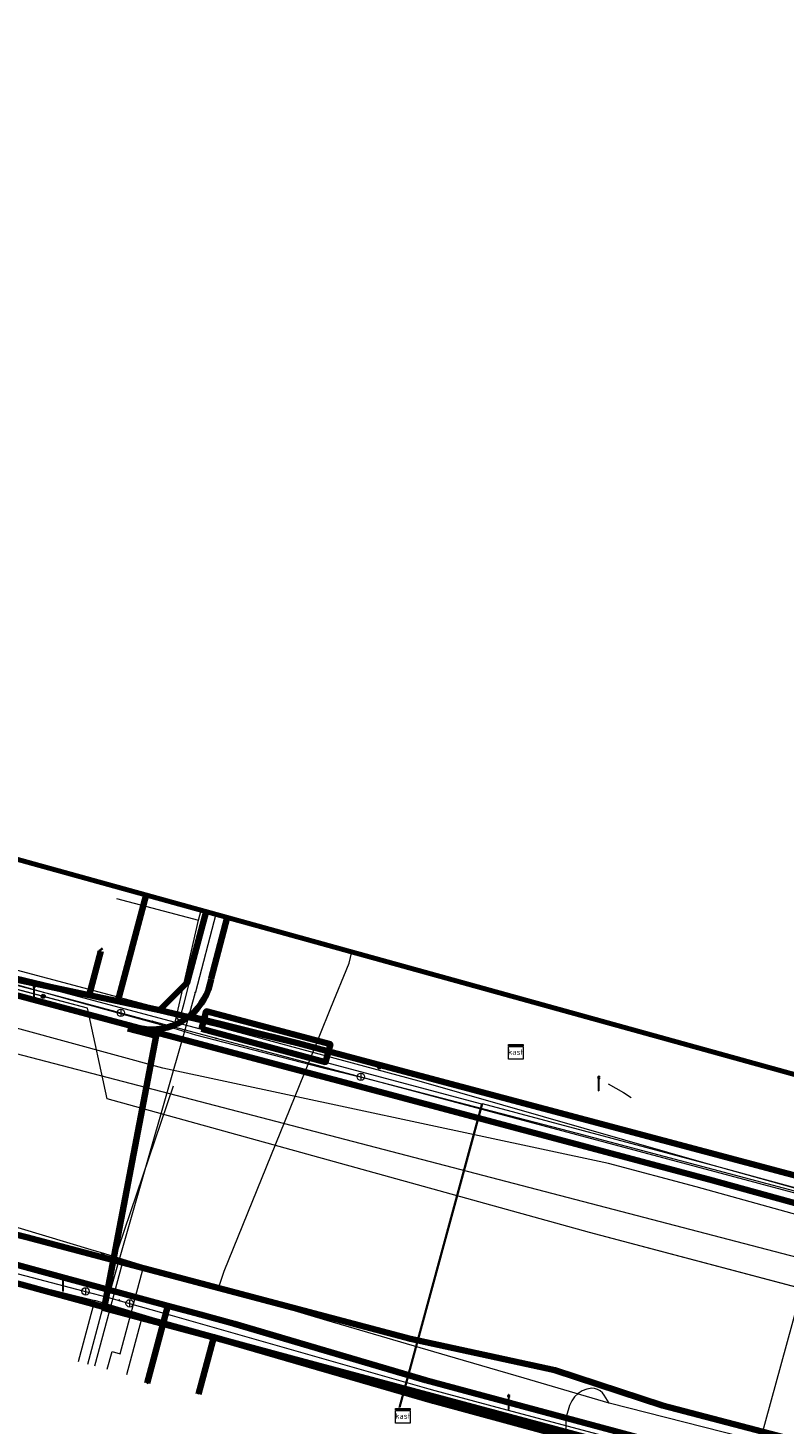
# Model space of a CAD drawing. Extents: x 152558 to 154479, y 462974 to 463683.
# Tile 255 of 256: x 153454 to 153495, y 463531 to 463607. Entities that reach past the tile are written whole.
import ezdxf
from ezdxf.enums import TextEntityAlignment as Align
from ezdxf.lldxf.tags import DXFTag

# ---------------------------------------------------------------- set-up
doc = ezdxf.new("R2010")
doc.units = 0
doc.header["$LTSCALE"] = 0.2
doc.layers.get('0').update_dxf_attribs({"linetype": 'CONTINUOUS'})
for name, color, linetype, lineweight in [('B-RO-KL-DATA_COAXIAAL_17_ZIGGO BV-G', 90, 'KL-DATA-N', 18), ('B-RO-KL-DATA_COAXIAAL_7_ZIGGO BV-G', 90, 'KL-DATA-N', 18), ('B-RO-KL-DATA_DUCT_ZIGGO BV-G', 90, 'CONTINUOUS', 100), ('B-RO-KL-DATA_EUROFIBER NEDERLAND BV-G', 90, 'KL-DATA-N', 18), ('B-RO-KL-DATA_HULPSTUK_KPN BV-S', 90, 'CONTINUOUS', 25), ('B-RO-KL-DATA_HULPSTUK_STEDIN NETBEHEER BV-S', 90, 'CONTINUOUS', 25), ('B-RO-KL-DATA_KABELBED_KPN BV-G', 90, 'CONTINUOUS', 100), ('B-RO-KL-DATA_KABELBED_ZIGGO BV-G', 90, 'CONTINUOUS', 100), ('B-RO-KL-DATA_MANTELBUIS_HDPE_40_GEMEENTE AMERSFOORT-G', 90, 'CONTINUOUS', 100), ('B-RO-KL-DATA_REGGEFIBER OPERATOR BV-G', 90, 'KL-DATA-N', 18), ('B-RO-KL-DATA_STEDIN NETBEHEER BV-G', 90, 'KL-DATA-N', 18), ('B-RO-KL-ET_LS_400 V_STEDIN NETBEHEER BV-G', 190, 'KL-LS-N', 18), ('B-RO-KL-ET_LS_GEMEENTE AMERSFOORT-S', 190, 'CONTINUOUS', 25), ('B-RO-KL-ET_LS_HULPSTUK_GEMEENTE AMERSFOORT-S', 190, 'CONTINUOUS', 25), ('B-RO-KL-ET_LS_HULPSTUK_STEDIN NETBEHEER BV-S', 190, 'CONTINUOUS', 25), ('B-RO-KL-ET_LS_MANTELBUIS_PVC_125_STEDIN NETBEHEER BV-G', 190, 'CONTINUOUS', 100), ('B-RO-KL-ET_MS_10 KV_STEDIN NETBEHEER BV-G', 130, 'KL-MS-N', 18), ('B-RO-KL-ET_MS_HULPSTUK_STEDIN NETBEHEER BV-S', 130, 'CONTINUOUS', 25), ('B-RO-KL-GAS_LD_GRIJS GIETIJZER_144_0.1 BAR_STEDIN NETBEHEER BV-G', 50, 'KL-GAS-LD-N', 18), ('B-RO-KL-GAS_LD_HULPSTUK_STEDIN NETBEHEER BV-S', 50, 'CONTINUOUS', 25), ('B-RO-KL-GAS_LD_PE_32_0.1 BAR_STEDIN NETBEHEER BV-G', 50, 'KL-GAS-LD-N', 18), ('B-RO-KL-GAS_LD_PVC_110_0.1 BAR_STEDIN NETBEHEER BV-G', 50, 'KL-GAS-LD-N', 18), ('B-RO-KL-GAS_LD_PVC_160_0.1 BAR_STEDIN NETBEHEER BV-G', 50, 'KL-GAS-LD-N', 18), ('B-RO-KL-GAS_LD_PVC_63_0.1 BAR_STEDIN NETBEHEER BV-G', 50, 'KL-GAS-LD-N', 18), ('B-RO-KL-WATER_100_VITENS-G', 170, 'KL-WATER-N', 18), ('B-RO-KL-WATER_150_VITENS-G', 170, 'KL-WATER-N', 18), ('B-RO-KL-WATER_HULPSTUK_VITENS-S', 170, 'CONTINUOUS', 25), ('B-RO-OG-INFO_ORIENTATIEPOLYGOON-GV', 7, 'CONTINUOUS', 70), ('V-RO-KL-DATA_KABELBED_GEMEENTE AMERSFOORT-G', 90, 'CONTINUOUS-V', 100)]:
    doc.layers.add(name, color=color, linetype=linetype, lineweight=lineweight)
doc.styles.add('NLCS-ISO', font='NLCS-ISO.ttf')
doc.linetypes.add('CONTINUOUS-V', pattern='A,3.5,[24,NLCS.SHX,S=0.5,R=0,X=0,Y=0],3.5', length=7)
tags = doc.linetypes.add('KL-DATA-N', pattern='A,4,-1,[101,NLCS.SHX,S=0.5,R=0,X=0,Y=0],-1,4,-1,["D",Standard,S=1,R=0,X=-0.25,Y=-0.5],-1.5', length=12.5).pattern_tags.tags
tags[18] = DXFTag(74, 10)
tags = doc.linetypes.add('KL-GAS-LD-N', pattern='A,4,-1,[69,NLCS.SHX,S=0.5,R=0,X=0,Y=0],-1,4,-1,["L",Standard,S=1,R=0,X=0.25,Y=-0.5],-2', length=13).pattern_tags.tags
tags[18] = DXFTag(74, 10)
tags = doc.linetypes.add('KL-LS-N', pattern='A,4,-1,[103,NLCS.SHX,S=0.75,R=0,X=0,Y=0],-1,4,-1,["L",Standard,S=1,R=0,X=0,Y=-0.5],-2', length=13).pattern_tags.tags
tags[18] = DXFTag(74, 10)
tags = doc.linetypes.add('KL-MS-N', pattern='A,4,-1,[103,NLCS.SHX,S=0.75,R=0,X=0,Y=0],-1,4,-1,["M",Standard,S=1,R=0,X=0,Y=-0.5],-2', length=13).pattern_tags.tags
tags[18] = DXFTag(74, 10)
doc.linetypes.add('KL-WATER-N', pattern='A,7,-0.5,[168,NLCS.SHX,S=0.75,R=0,X=0.75,Y=0],-2', length=9.5)

# ---------------------------------------------------------------- blocks, each defined once
blk = doc.blocks.new('SKL-WTB_HULP_MOF-SO')
at = {"linetype": 'ByBlock', "lineweight": 18}
h = blk.add_hatch(color=0, dxfattribs=at)
h.dxf.hatch_style = 1
h.paths.add_polyline_path([(-0.5625, 0, 1), (0.5625, 0, 1)])
at = {"color": 0, "linetype": 'ByBlock', "lineweight": 18}
blk.add_circle((0, 0), 0.5625, dxfattribs=at)
at = {"color": 0, "linetype": 'ByBlock', "lineweight": 18, "style": 'NLCS-ISO', "flags": 1}
for tag, p in [('TYPE', (1.5, 0)), ('OMSCHRIJVING', (1.5, -3)), ('LABEL', (1.5, -1.5))]:
    blk.add_attdef(tag, p, '', height=1, dxfattribs=at)
blk = doc.blocks.new('SKL-WTB_HULP_T STUK-SO')
at = {"color": 0, "linetype": 'ByBlock', "lineweight": 18}
blk.add_circle((0, 0), 1, dxfattribs=at)
at = {"color": 0, "linetype": 'ByBlock', "lineweight": -2, "style": 'NLCS-ISO'}
blk.add_text('T', height=1, dxfattribs=at).set_placement((0, 0), align=Align.MIDDLE_CENTER)
at = {"color": 0, "linetype": 'ByBlock', "lineweight": 18, "style": 'NLCS-ISO', "flags": 1}
for tag, p in [('TYPE', (1.5, 0)), ('OMSCHRIJVING', (1.5, -3)), ('LABEL', (1.5, -1.5))]:
    blk.add_attdef(tag, p, '', height=1, dxfattribs=at)
blk = doc.blocks.new('SKL-WTB_HULP_KAST-SO')
at = {"color": 0, "linetype": 'ByBlock', "lineweight": 18}
for points in [[(-2, 2), (2, 2), (2, 1.68), (-2, 1.68)], [(-2, 1.52), (2, 1.52), (2, -2), (-2, -2)]]:
    blk.add_lwpolyline(points, close=True, dxfattribs=at)
at = {"color": 0, "linetype": 'ByBlock', "lineweight": 18, "style": 'NLCS-ISO'}
blk.add_text('kast', height=1.5, dxfattribs=at).set_placement((0, 0), align=Align.MIDDLE_CENTER)
at = {"color": 0, "linetype": 'ByBlock', "lineweight": 18, "style": 'NLCS-ISO', "flags": 1}
for tag, p in [('TYPE', (2.5, 0)), ('OMSCHRIJVING', (2.5, -3)), ('LABEL', (2.5, -1.5))]:
    blk.add_attdef(tag, p, '', height=1, dxfattribs=at)
blk = doc.blocks.new('SKL-WTB_HULP_AFSLUITER-SO')
at = {"color": 0, "linetype": 'ByBlock', "lineweight": 18}
blk.add_lwpolyline([(0, 0.8), (0, -0.8)], dxfattribs=at)
blk.add_circle((0, 0), 1, dxfattribs=at)
at = {"color": 0, "linetype": 'ByBlock', "lineweight": 18, "style": 'NLCS-ISO', "flags": 1}
for tag, p in [('TYPE', (1.5, 0)), ('OMSCHRIJVING', (1.5, -3)), ('LABEL', (1.5, -1.5))]:
    blk.add_attdef(tag, p, '', height=1, dxfattribs=at)
blk = doc.blocks.new('SKL-WTB_HULP_OVERIG-SO')
at = {"color": 0, "linetype": 'ByBlock', "lineweight": 18}
for points in [[(-0.14, 0.14), (0.14, -0.14)], [(0.14, 0.14), (-0.14, -0.14)]]:
    blk.add_lwpolyline(points, dxfattribs=at)
at = {"color": 0, "linetype": 'ByBlock', "lineweight": 18, "style": 'NLCS-ISO', "flags": 1}
for tag, p in [('TYPE', (1.5, 0)), ('OMSCHRIJVING', (1.5, -3)), ('LABEL', (1.5, -1.5))]:
    blk.add_attdef(tag, p, '', height=1, dxfattribs=at)
blk = doc.blocks.new('SKL-ET_LS_MAST-SO')
for p, q in [((-0.05, 2.07), (0.05, 2.07)), ((-0.05, -2), (0.05, -2))]:
    blk.add_line(p, q)
for points in [[(-0.18, 1.76), (-0.22, 1.76), (-0.22, 1.84), (-0.18, 1.84), (-0.18, 1.79)], [(-0.18, 1.49), (-0.22, 1.49), (-0.22, 1.57), (-0.18, 1.57), (-0.18, 1.52)], [(-0.18, 1.79), (-0.05, 1.79)], [(-0.18, 1.76), (-0.05, 1.76)], [(-0.18, 1.52), (-0.05, 1.52)], [(-0.18, 1.49), (-0.05, 1.49)], [(-0.05, -2), (-0.05, 2.07)], [(0.05, -2), (0.05, 2.07)], [(0.18, 1.92), (0.05, 1.92)], [(0.18, 1.89), (0.05, 1.89)], [(0.18, 1.66), (0.05, 1.66)], [(0.18, 1.63), (0.05, 1.63)], [(0.18, 1.39), (0.05, 1.39)], [(0.18, 1.36), (0.05, 1.36)], [(0.18, 1.89), (0.22, 1.89), (0.22, 1.97), (0.18, 1.97), (0.18, 1.92)], [(0.18, 1.63), (0.22, 1.63), (0.22, 1.71), (0.18, 1.71), (0.18, 1.66)], [(0.18, 1.36), (0.22, 1.36), (0.22, 1.44), (0.18, 1.44), (0.18, 1.39)]]:
    blk.add_lwpolyline(points)

msp = doc.modelspace()

# ---------------------------------------------------------------- linework, layer by layer
at = {"layer": 'B-RO-KL-DATA_COAXIAAL_17_ZIGGO BV-G', "flags": 128}
for points in [[(153460.543, 463559.799), (153460.36, 463559.108), (153460.146, 463558.302), (153459.007, 463554.013), (153457.438, 463554.343), (153451.772, 463555.536), (153451.395, 463555.636), (153441.014, 463558.398), (153438.984, 463558.938), (153436.568, 463559.58), (153431.734, 463544.673), (153436.987, 463543.296), (153436.954, 463543.113), (153435.252, 463533.541), (153432.808, 463519.797), (153431.298, 463511.308), (153430.895, 463509.043), (153429.473, 463501.047), (153429.287, 463500), (153429.221, 463499.619), (153428.823, 463497.343), (153428.194, 463493.736), (153427.204, 463488.062), (153427.032, 463487.076), (153425.99, 463481.105), (153425.395, 463477.695), (153424.353, 463471.725), (153423.758, 463468.316), (153422.905, 463463.428), (153421.902, 463457.681), (153421.054, 463452.825), (153420.716, 463450.888), (153420.176, 463447.792), (153419.852, 463445.938), (153419.515, 463444.005), (153419.241, 463442.436), (153418.421, 463437.737), (153416.41, 463426.217), (153416.1, 463425.096), (153415.58, 463424.056), (153414.868, 463423.136), (153413.992, 463422.37), (153413.343, 463421.995), (153412.986, 463421.788), (153411.885, 463421.411), (153410.733, 463421.253), (153409.573, 463421.322), (153401.464, 463422.591), (153400.377, 463422.761), (153397.094, 463423.275), (153396.089, 463416.927), (153398.895, 463416.483), (153400.081, 463416.296), (153406.991, 463415.202), (153409.08, 463414.871), (153409.949, 463414.651), (153410.767, 463414.279), (153411.504, 463413.768), (153412.138, 463413.133), (153412.649, 463412.395), (153413.019, 463411.577), (153413.237, 463410.706), (153413.296, 463409.811), (153413.194, 463408.919), (153413.038, 463408.165), (153410.882, 463397.735), (153409.793, 463392.469), (153409.141, 463389.316), (153407.448, 463381.127), (153406.605, 463377.049), (153406.382, 463375.972), (153404.797, 463368.304), (153404.635, 463367.521), (153402.925, 463359.249), (153402.803, 463358.661), (153401.855, 463354.074), (153401.198, 463350.898), (153400.753, 463348.673), (153400.684, 463348.325), (153400.432, 463347.066), (153399.896, 463344.384), (153398.326, 463336.525), (153393.352, 463312.435), (153392.757, 463309.554), (153398.681, 463305.928), (153398.718, 463306.125), (153399.164, 463308.558), (153399.615, 463311.013), (153399.651, 463311.198), (153400.426, 463311.049)], [(153460.543, 463559.799), (153460.36, 463559.108), (153460.146, 463558.302), (153459.007, 463554.013), (153457.438, 463554.343), (153451.772, 463555.536), (153451.395, 463555.636), (153441.014, 463558.398), (153438.984, 463558.938), (153436.568, 463559.58), (153431.734, 463544.673), (153436.987, 463543.296), (153436.954, 463543.113), (153435.252, 463533.541), (153432.808, 463519.797), (153431.298, 463511.308), (153430.895, 463509.043), (153429.473, 463501.047), (153429.287, 463500), (153429.221, 463499.619), (153433.875, 463488.17), (153432.794, 463482.06), (153431.756, 463476.198), (153431.136, 463472.702), (153430.613, 463469.747), (153429.994, 463466.249), (153429.183, 463461.667), (153427.413, 463451.638), (153427.375, 463451.422), (153431.887, 463450.601), (153432.974, 463450.403), (153432.978, 463450.397)], [(153460.543, 463559.799), (153460.36, 463559.108), (153460.146, 463558.302), (153459.007, 463554.013), (153457.438, 463554.343), (153451.772, 463555.536), (153451.395, 463555.636), (153441.014, 463558.398), (153438.984, 463558.938), (153436.568, 463559.58), (153431.734, 463544.673), (153436.987, 463543.296), (153436.954, 463543.113), (153435.252, 463533.541), (153431.354, 463534.234), (153430.867, 463534.321)], [(153460.543, 463559.799), (153460.36, 463559.108), (153460.146, 463558.302), (153459.007, 463554.013), (153461.277, 463553.535), (153462.96, 463553.181), (153465.008, 463552.636), (153468.737, 463551.748), (153465.008, 463552.636), (153462.96, 463553.181), (153468.737, 463551.748), (153500, 463543.431), (153534.946, 463533.938), (153539.861, 463532.588), (153548.009, 463530.349), (153552.228, 463529.19), (153554.713, 463528.508), (153558.063, 463527.588), (153562.045, 463526.494), (153565.421, 463525.566), (153569.987, 463524.312), (153573.332, 463523.393), (153579.649, 463521.657), (153582.8, 463520.792), (153584.722, 463520.292), (153592.754, 463518.204), (153599.798, 463516.373), (153606.598, 463514.606), (153613.365, 463512.847), (153619.54, 463511.242), (153621.618, 463510.702), (153631.406, 463508.131), (153639.896, 463505.901), (153641.54, 463505.469), (153640.046, 463500), (153637.218, 463489.648), (153647.3, 463486.861), (153656.665, 463484.439), (153661.594, 463483.165), (153667.703, 463481.586), (153673.812, 463480.006), (153680.615, 463478.247), (153682.664, 463477.717), (153685.747, 463476.912), (153695.49, 463473.95), (153697.064, 463473.539), (153697.462, 463473.435), (153697.741, 463473.362), (153697.779, 463473.352), (153704.065, 463471.708), (153708.833, 463470.461), (153710.32, 463470.072), (153711.073, 463469.875), (153713.316, 463469.289), (153713.355, 463469.439), (153718.535, 463468.148), (153720.185, 463467.737), (153721.096, 463467.51), (153721.874, 463467.316), (153721.915, 463467.303), (153723.423, 463466.848), (153723.494, 463466.826), (153728.027, 463465.704), (153731.055, 463464.954), (153731.49, 463464.846), (153735.499, 463463.854), (153735.673, 463463.756), (153735.831, 463463.635), (153735.972, 463463.493), (153736.092, 463463.334), (153736.653, 463463.187), (153736.734, 463463.165), (153737.435, 463462.982), (153737.751, 463462.899), (153737.708, 463462.736), (153737.743, 463462.727), (153737.68, 463462.485), (153737.649, 463462.364), (153737.617, 463462.243), (153737.459, 463461.635), (153737.528, 463461.622)]]:
    msp.add_lwpolyline(points, dxfattribs=at)
at = {"layer": 'B-RO-KL-DATA_COAXIAAL_7_ZIGGO BV-G', "flags": 128}
for points in [[(153430.867, 463534.321), (153431.354, 463534.234), (153435.252, 463533.541), (153436.954, 463543.113), (153436.987, 463543.296), (153431.734, 463544.673), (153436.568, 463559.58), (153438.984, 463558.938), (153441.014, 463558.398), (153451.395, 463555.636), (153451.772, 463555.536), (153457.438, 463554.343), (153459.007, 463554.013), (153460.146, 463558.302), (153460.36, 463559.108), (153460.543, 463559.799)], [(153430.867, 463534.321), (153431.354, 463534.234), (153435.252, 463533.541), (153436.954, 463543.113), (153436.987, 463543.296), (153431.734, 463544.673), (153436.568, 463559.58), (153438.984, 463558.938), (153441.014, 463558.398), (153451.395, 463555.636), (153451.772, 463555.536), (153457.438, 463554.343), (153458.073, 463556.733), (153458.002, 463556.833)], [(153463.399, 463532.627), (153463.688, 463533.695), (153464.238, 463535.723), (153459.061, 463537.138), (153454.218, 463538.462), (153453.981, 463538.527), (153453.762, 463538.589), (153453.473, 463538.671), (153452.923, 463538.827), (153447.868, 463540.262), (153443.212, 463541.47), (153442.793, 463541.584), (153436.989, 463543.104), (153436.954, 463543.113), (153435.252, 463533.541), (153431.354, 463534.234), (153430.867, 463534.321)]]:
    msp.add_lwpolyline(points, dxfattribs=at)
at = {"layer": 'B-RO-KL-DATA_DUCT_ZIGGO BV-G', "flags": 128}
for points in [[(153494.431, 463527.312), (153476.193, 463532.254), (153464.238, 463535.723), (153453.762, 463538.589), (153453.473, 463538.671), (153447.868, 463540.262), (153443.212, 463541.47), (153436.954, 463543.113), (153425.415, 463546.066), (153421.556, 463547.07), (153418.768, 463547.795), (153410.898, 463549.843), (153410.914, 463549.906), (153409.521, 463550.265), (153409.506, 463550.205), (153400.457, 463552.616), (153394.625, 463554.207), (153384.607, 463556.832)], [(153494.431, 463527.312), (153476.193, 463532.254), (153464.238, 463535.723), (153453.762, 463538.589), (153453.473, 463538.671), (153447.868, 463540.262), (153443.212, 463541.47), (153436.954, 463543.113), (153425.415, 463546.066), (153421.556, 463547.07), (153418.768, 463547.795), (153410.898, 463549.843), (153410.914, 463549.906), (153409.521, 463550.265), (153409.506, 463550.205), (153400.457, 463552.616), (153394.625, 463554.207), (153384.607, 463556.832)], [(153384.607, 463556.832), (153394.625, 463554.207), (153400.457, 463552.616), (153409.506, 463550.205), (153409.521, 463550.265), (153410.914, 463549.906), (153410.898, 463549.843), (153418.768, 463547.795), (153421.556, 463547.07), (153425.415, 463546.066), (153436.954, 463543.113), (153443.212, 463541.47), (153447.868, 463540.262), (153453.473, 463538.671), (153453.762, 463538.589), (153464.238, 463535.723), (153476.193, 463532.254), (153494.431, 463527.312)], [(153384.607, 463556.832), (153394.625, 463554.207), (153400.457, 463552.616), (153409.506, 463550.205), (153409.521, 463550.265), (153410.914, 463549.906), (153410.898, 463549.843), (153418.768, 463547.795), (153421.556, 463547.07), (153425.415, 463546.066), (153436.954, 463543.113), (153443.212, 463541.47), (153447.868, 463540.262), (153453.473, 463538.671), (153453.762, 463538.589), (153464.238, 463535.723), (153476.193, 463532.254), (153494.431, 463527.312)], [(153384.607, 463556.832), (153394.625, 463554.207), (153400.457, 463552.616), (153409.506, 463550.205), (153409.521, 463550.265), (153410.914, 463549.906), (153410.898, 463549.843), (153418.768, 463547.795), (153421.556, 463547.07), (153425.415, 463546.066), (153436.954, 463543.113), (153443.212, 463541.47), (153447.868, 463540.262), (153453.473, 463538.671), (153453.762, 463538.589), (153464.238, 463535.723), (153476.193, 463532.254), (153494.431, 463527.312)], [(153494.431, 463527.312), (153476.193, 463532.254), (153464.238, 463535.723), (153453.762, 463538.589), (153453.473, 463538.671), (153447.868, 463540.262), (153443.212, 463541.47), (153436.954, 463543.113), (153425.415, 463546.066), (153421.556, 463547.07), (153418.768, 463547.795), (153410.898, 463549.843), (153410.914, 463549.906), (153409.521, 463550.265), (153409.506, 463550.205), (153400.457, 463552.616), (153394.625, 463554.207), (153384.607, 463556.832)], [(153384.607, 463556.832), (153394.625, 463554.207), (153400.457, 463552.616), (153409.506, 463550.205), (153409.521, 463550.265), (153410.914, 463549.906), (153410.898, 463549.843), (153418.768, 463547.795), (153421.556, 463547.07), (153425.415, 463546.066), (153436.954, 463543.113), (153443.212, 463541.47), (153447.868, 463540.262), (153453.473, 463538.671), (153453.762, 463538.589), (153464.238, 463535.723), (153476.193, 463532.254), (153494.431, 463527.312)], [(153494.431, 463527.312), (153476.193, 463532.254), (153464.238, 463535.723), (153453.762, 463538.589), (153453.473, 463538.671), (153447.868, 463540.262), (153443.212, 463541.47), (153436.954, 463543.113), (153425.415, 463546.066), (153421.556, 463547.07), (153418.768, 463547.795), (153410.898, 463549.843), (153410.914, 463549.906), (153409.521, 463550.265), (153409.506, 463550.205), (153400.457, 463552.616), (153394.625, 463554.207), (153384.607, 463556.832)], [(153494.431, 463527.312), (153476.193, 463532.254), (153464.238, 463535.723), (153453.762, 463538.589), (153453.473, 463538.671), (153447.868, 463540.262), (153443.212, 463541.47), (153436.954, 463543.113), (153425.415, 463546.066), (153421.556, 463547.07), (153418.768, 463547.795), (153410.898, 463549.843), (153410.914, 463549.906), (153409.521, 463550.265), (153409.506, 463550.205), (153400.457, 463552.616), (153394.625, 463554.207), (153384.607, 463556.832)], [(153494.431, 463527.312), (153476.193, 463532.254), (153464.238, 463535.723), (153453.762, 463538.589), (153453.473, 463538.671), (153447.868, 463540.262), (153443.212, 463541.47), (153436.954, 463543.113), (153425.415, 463546.066), (153421.556, 463547.07), (153418.768, 463547.795), (153410.898, 463549.843), (153410.914, 463549.906), (153409.521, 463550.265), (153409.506, 463550.205), (153400.457, 463552.616), (153394.625, 463554.207), (153384.607, 463556.832)], [(153494.431, 463527.312), (153476.193, 463532.254), (153464.238, 463535.723), (153453.762, 463538.589), (153453.473, 463538.671), (153447.868, 463540.262), (153443.212, 463541.47), (153436.954, 463543.113), (153425.415, 463546.066), (153421.556, 463547.07), (153418.768, 463547.795), (153410.898, 463549.843), (153410.914, 463549.906), (153409.521, 463550.265), (153409.506, 463550.205), (153400.457, 463552.616), (153394.625, 463554.207), (153384.607, 463556.832)]]:
    msp.add_lwpolyline(points, dxfattribs=at)
at = {"layer": 'B-RO-KL-DATA_EUROFIBER NEDERLAND BV-G', "flags": 128}
msp.add_lwpolyline([(153121.5, 463384.9), (153118.7, 463385.3), (153112.3, 463387), (153111.1, 463387.4), (153110.2, 463388.1), (153110.6, 463390.3), (153112.1, 463396.3), (153113.1, 463402.8), (153113.3, 463406.2), (153112.9, 463407.3), (153112.9, 463413.6), (153112, 463421.3), (153109.9, 463428.3), (153107.1, 463435.7), (153103.8, 463442.4), (153099.1, 463449.1), (153096, 463452.3), (153095, 463454.7), (153091.2, 463458.4), (153090.7, 463459.4), (153088.4, 463461), (153067.9, 463474.2), (153053.1, 463483.3), (153038.5, 463492.6), (153043.8, 463501), (153043.8, 463501.4), (153037.9, 463505.5), (153029.7, 463510.5), (153009.1, 463523.3), (153002.1, 463528), (152977.7, 463543.5), (152974.3, 463546.2), (152971.2, 463550.5), (152969, 463555.7), (152968.3, 463559.4), (152966.8, 463570.2), (152964.1, 463591.5), (152962.6, 463604.2), (152960.9, 463617.6), (152960.6, 463619.3), (152959.2, 463630.8), (152957.4, 463644.6), (152957.3, 463646.4), (152961.1, 463649), (152966, 463650.4), (152979, 463654.6), (152994.9, 463659.6), (152998.1, 463658.9), (153005.8, 463659.7), (153008.3, 463661), (153013.2, 463661.1), (153014.8, 463661.3), (153017.6, 463662.4), (153026.3, 463662.8), (153030.7, 463662.6), (153037.6, 463661.8), (153046.8, 463660.4), (153057.3, 463657.7), (153068.9, 463653.5), (153083.7, 463647.9), (153094.5, 463643.5), (153097.3, 463642.9), (153103.9, 463640.4), (153111.5, 463636.9), (153126.6, 463631.2), (153152.7, 463621), (153154.4, 463620.5), (153156.3, 463619.7), (153157.9, 463618.3), (153158.4, 463617.1), (153158, 463614.3), (153158, 463614), (153158.3, 463613.7), (153163.5, 463612.2), (153164.6, 463612.6), (153165.6, 463614.8), (153167, 463615.6), (153168.6, 463615.3), (153187.9, 463610), (153271.4, 463587.6), (153289.4, 463583), (153318.1, 463575.1), (153319.2, 463574.9), (153319.4, 463573.8), (153318.8, 463570), (153319.2, 463569.4), (153320, 463569.1), (153326.4, 463567.3), (153327, 463568.4), (153327.6, 463571.1), (153329, 463572.2), (153329.4, 463572.2), (153356.9, 463564.7), (153365.6, 463562.5), (153366, 463562.5), (153368.7, 463561.9), (153371.2, 463561), (153372.2, 463560.9), (153381.9, 463558.3), (153386.8, 463556.9), (153429.8, 463545.3), (153435.7, 463543.5), (153486.6, 463529.8), (153500.6, 463525.9), (153520.2, 463521), (153578.3, 463505.3), (153611.1, 463496.7), (153617.8, 463494.8), (153679.4, 463478.2), (153685.9, 463476.3), (153687.1, 463475), (153687.5, 463473.8), (153686.8, 463471.6), (153686.4, 463469.8), (153686.8, 463469.3), (153687.4, 463470.1), (153687.5, 463472.1), (153692.084, 463495.773)], dxfattribs=at)
at = {"layer": 'B-RO-KL-DATA_KABELBED_KPN BV-G', "flags": 128}
for points in [[(153460.209, 463552.554), (153459.595, 463552.718), (153457.274, 463553.336), (153413.45, 463565.029), (153403.605, 463567.642), (153402.924, 463567.823), (153389.602, 463571.359), (153387.318, 463572.169)], [(153499.998, 463529.05), (153488.692, 463532.01), (153482.819, 463533.927), (153474.953, 463535.633), (153454.031, 463541.169), (153447.899, 463542.689), (153433.189, 463546.832), (153409.645, 463552.856), (153388.93, 463558.535), (153371.595, 463563.056)], [(153464.961, 463558.577), (153464.094, 463555.248), (153464.085, 463555.214), (153464.025, 463554.932), (153463.94, 463554.656), (153463.831, 463554.389), (153463.699, 463554.132), (153463.545, 463553.888), (153463.371, 463553.659), (153463.177, 463553.445), (153462.965, 463553.249), (153462.736, 463553.073), (153462.494, 463552.917), (153462.238, 463552.783), (153461.972, 463552.673), (153461.697, 463552.585), (153461.415, 463552.523), (153461.129, 463552.485), (153460.672, 463552.483), (153460.209, 463552.554)], [(153460.209, 463552.554), (153463.185, 463551.763), (153491.221, 463544.304), (153500, 463541.905), (153503.326, 463540.997), (153521.424, 463536.209), (153522.341, 463535.966)], [(153462.201, 463552.024), (153469.931, 463549.968)], [(153445.077, 463541.95), (153445.112, 463541.941), (153446.235, 463541.635), (153455.982, 463538.992), (153461.74, 463537.431), (153463.508, 463536.952), (153465.363, 463536.45), (153472.497, 463534.346), (153475.78, 463533.379), (153489.22, 463529.768)], [(153461.741, 463537.432), (153461.74, 463537.431), (153460.612, 463533.223)]]:
    msp.add_lwpolyline(points, dxfattribs=at)
at = {"layer": 'B-RO-KL-DATA_KABELBED_ZIGGO BV-G', "flags": 128}
for points in [[(153460.543, 463559.799), (153459.007, 463554.013)], [(153463.82, 463558.892), (153462.794, 463555.026), (153461.277, 463553.535)], [(153458.073, 463556.733), (153457.438, 463554.343)], [(153458.073, 463556.733), (153458.002, 463556.833)], [(153451.395, 463555.636), (153457.438, 463554.343)], [(153457.438, 463554.343), (153459.007, 463554.013)], [(153459.007, 463554.013), (153461.277, 463553.535)], [(153461.277, 463553.535), (153468.737, 463551.748), (153462.96, 463553.181), (153468.737, 463551.748), (153500, 463543.431), (153539.861, 463532.588)], [(153464.238, 463535.723), (153453.762, 463538.589)], [(153464.238, 463535.723), (153463.399, 463532.627)], [(153464.238, 463535.723), (153476.193, 463532.254), (153494.431, 463527.312), (153505.119, 463524.536)]]:
    msp.add_lwpolyline(points, dxfattribs=at)
at = {"layer": 'B-RO-KL-DATA_MANTELBUIS_HDPE_40_GEMEENTE AMERSFOORT-G', "flags": 128}
for points in [[(153476.09, 463532.536), (153458.27, 463537.297), (153461.092, 463552.128), (153459.545, 463552.534)], [(153476.09, 463532.536), (153500.223, 463526.069)]]:
    msp.add_lwpolyline(points, dxfattribs=at)
at = {"layer": 'B-RO-KL-DATA_REGGEFIBER OPERATOR BV-G', "flags": 128}
for points in [[(153140, 463381), (153138.4, 463380.7), (153121.4, 463384.1), (153118.7, 463385.3), (153117.1, 463385.7), (153112.3, 463387), (153111.1, 463387.4), (153110.2, 463388.1), (153110.6, 463390.3), (153112.1, 463396.3), (153112.9, 463401.5), (153113.1, 463402.8), (153113.3, 463406.2), (153112.9, 463407.3), (153112.9, 463411.3), (153112.9, 463413.6), (153112, 463421.3), (153109.9, 463428.3), (153107.4, 463434.8), (153107.1, 463435.7), (153103.8, 463442.4), (153103.5, 463442.9), (153099.1, 463449.1), (153096.6, 463452.6), (153095, 463454.7), (153092.7, 463456.9), (153091.2, 463458.4), (153090.7, 463459.4), (153088.4, 463461), (153082.5, 463464.8), (153082.1, 463465.1), (153076.7, 463468.6), (153069.4, 463473.2), (153067.6, 463473.8), (153060.6, 463478.7), (153053.1, 463483.3), (153044.5, 463488.8), (153038.5, 463492.6), (153038.9, 463493.3), (153043.2, 463500), (153043.8, 463501), (153043.8, 463501.4), (153040.5, 463503.7), (153037.9, 463505.5), (153029.7, 463510.5), (153009.1, 463523.3), (153002.1, 463528), (152991.4, 463534.8), (152977.7, 463543.5), (152974.3, 463546.2), (152971.2, 463550.5), (152969, 463555.7), (152968.3, 463559.4), (152966.8, 463570.2), (152966.5, 463572.7), (152966, 463577), (152965.4, 463581.3), (152964.9, 463585.6), (152964.4, 463589.9), (152964.1, 463591.5), (152962.6, 463604.2), (152960.7, 463618.5), (152960.6, 463619.3), (152959.1, 463631.7), (152958.8, 463633.6), (152957.4, 463644.6), (152957.4, 463645.5), (152957.3, 463646.4), (152957.8, 463646.6), (152959.3, 463646.9), (152959.9, 463647), (152960.4, 463646.6), (152960.4, 463646.9), (152960.4, 463648.3), (152961.1, 463649), (152966, 463650.4), (152979, 463654.6), (152994.9, 463659.6), (152996, 463659.4), (152998.1, 463658.9), (153003.5, 463659.5), (153005.8, 463659.7), (153008.3, 463661), (153013.2, 463661.1), (153014.8, 463661.3), (153017.6, 463662.4), (153026.3, 463662.8), (153030.8, 463662.5), (153037.6, 463661.8), (153046.8, 463660.4), (153057.3, 463657.7), (153063.3, 463655.5), (153083.7, 463647.9), (153094.5, 463643.5), (153096.2, 463643.1), (153097.3, 463642.9), (153098.1, 463642.6), (153103.9, 463640.4), (153106.4, 463639.2), (153113, 463636.4), (153130.3, 463629.7), (153146.5, 463623.4), (153152.7, 463621), (153154.4, 463620.5), (153156.3, 463619.7), (153156.6, 463619.4), (153157.9, 463618.3), (153158.4, 463617.1), (153158, 463614.3), (153158, 463614), (153158.3, 463613.7), (153163.5, 463612.2), (153164.6, 463612.6), (153165.6, 463614.8), (153167, 463615.6), (153168.6, 463615.3), (153187.9, 463610), (153209.5, 463604.2), (153244.2, 463594.8), (153247.7, 463593.9), (153272.9, 463587.2), (153287.4, 463583.5), (153310.9, 463577.1), (153318.1, 463575.1), (153319.2, 463574.9), (153319.4, 463573.8), (153319, 463571.1), (153318.8, 463570), (153319.2, 463569.4), (153320, 463569.1), (153325.9, 463567.4), (153326.4, 463567.3), (153326.7, 463567.9), (153327, 463568.4), (153327.6, 463571.1), (153329, 463572.2), (153329.4, 463572.2), (153331.9, 463571.6), (153353.8, 463565.6), (153365.6, 463562.5), (153366, 463562.5), (153368.7, 463561.9), (153371.2, 463561), (153372.2, 463560.9), (153381.9, 463558.3), (153386.8, 463556.9), (153387.6, 463556.7), (153411.5, 463550.2), (153432.6, 463544.5), (153435.7, 463543.5), (153444.9, 463541), (153459.6, 463537.1), (153486.6, 463529.8), (153494.7, 463527.5), (153500.6, 463525.9), (153520.2, 463521), (153536.3, 463516.6), (153578.3, 463505.3), (153611.1, 463496.7), (153617.8, 463494.8), (153629.3, 463491.7), (153642.5, 463488.1), (153659.8, 463483.5), (153679.4, 463478.2), (153685.9, 463476.3), (153687.1, 463475), (153687.5, 463473.8), (153686.8, 463471.8), (153686.8, 463471.6), (153686.4, 463469.8), (153686.8, 463469.3), (153687.4, 463470.1), (153687.5, 463472.1), (153692.127, 463495.761)], [(153326.396, 463567.308), (153326.742, 463567.867), (153326.964, 463568.38), (153327.637, 463571.139), (153329.002, 463572.153), (153329.369, 463572.22), (153331.853, 463571.569), (153353.834, 463565.572), (153365.559, 463562.476), (153366.008, 463562.501), (153368.674, 463561.901), (153371.164, 463560.977), (153372.201, 463560.857), (153381.856, 463558.294), (153386.767, 463556.909), (153387.643, 463556.672), (153411.517, 463550.236), (153432.619, 463544.466), (153435.699, 463543.548), (153444.921, 463541.03), (153459.6, 463537.129), (153486.624, 463529.81), (153494.661, 463527.511), (153500.641, 463525.899), (153520.178, 463521.018), (153536.299, 463516.561), (153578.259, 463505.294), (153611.112, 463496.701), (153617.773, 463494.781), (153629.293, 463491.718), (153642.495, 463488.08), (153659.826, 463483.533), (153679.376, 463478.154), (153685.945, 463476.294), (153687.121, 463475.025), (153687.507, 463473.843), (153686.84, 463471.798), (153686.799, 463471.613)], [(153458.942, 463559.614), (153463.398, 463558.431)], [(153462.059, 463552.55), (153463.398, 463558.431)], [(153463.398, 463558.431), (153463.545, 463558.968)], [(153447.729, 463556.543), (153456.508, 463554.065), (153462.059, 463552.55)], [(153462.059, 463552.55), (153463.239, 463552.181), (153470.052, 463550.42), (153472.431, 463549.844), (153484.037, 463546.833), (153501.765, 463542.13), (153503.545, 463547.908)], [(153453.637, 463538.759), (153454.52, 463538.517), (153457.76, 463537.72)], [(153456.861, 463534.404), (153457.76, 463537.72)], [(153460.565, 463533.4), (153461.439, 463536.625), (153457.76, 463537.72)]]:
    msp.add_lwpolyline(points, dxfattribs=at)
at = {"layer": 'B-RO-KL-DATA_STEDIN NETBEHEER BV-G', "flags": 128}
for points in [[(153473.263, 463550.442), (153433.755, 463560.95), (153416.406, 463565.655), (153408.38, 463567.382), (153389.93, 463572.514), (153337.623, 463586.82), (153337.007, 463586.94), (153331.645, 463587.581), (153324.4, 463589.524), (153320.987, 463590.89), (153286.264, 463600.413), (153249.201, 463610.489), (153177.101, 463629.85), (153157.476, 463636.035), (153119.814, 463650.688), (153096.893, 463659.439), (153085.434, 463663.514), (153085.43, 463663.502), (153085.227, 463663.581)], [(154241.663, 463272.775), (154240.779, 463273.319), (154238.716, 463275.312), (154219.28, 463297.994), (154209.469, 463309.481), (154205.844, 463312.881), (154202.281, 463315.87), (154197.657, 463319.445), (154195.282, 463321.202), (154168.159, 463335.795), (154154.035, 463339.957), (154153.41, 463340.426), (154153.097, 463341.129), (154153.097, 463341.715), (154155.16, 463351.571), (154153.857, 463351.607), (154153.071, 463351.777), (154152.269, 463351.826), (154143.433, 463353.101), (154139.353, 463354.145), (154133.483, 463355.941), (154111.247, 463365.15), (154102.91, 463369.317), (154098.034, 463371.285), (154083.4, 463376.845), (154070.391, 463380.933), (154042.913, 463389.369), (154000, 463402.641), (153971.113, 463411.354), (153951.788, 463417.517), (153936.83, 463421.583), (153912.116, 463429.29), (153901.725, 463431.913), (153899.74, 463432.245), (153897.717, 463432.796), (153892.884, 463431.796), (153879.879, 463435.343), (153872.535, 463437.292), (153870.878, 463438.371), (153868.804, 463439.134), (153866.524, 463438.937), (153834.598, 463447.402), (153819.304, 463451.731), (153785.875, 463460.819), (153738.066, 463474.273), (153704.153, 463482.996), (153640.722, 463500), (153619.302, 463505.321), (153578.059, 463516.512), (153523.566, 463531.081), (153512.661, 463534.039), (153484.716, 463541.417), (153458.418, 463548.696), (153457.352, 463553.635), (153413.527, 463565.319), (153389.742, 463571.84), (153370.691, 463576.739), (153320.778, 463590.118), (153286.029, 463599.544), (153248.965, 463609.62), (153211.671, 463619.676), (153176.869, 463628.98), (153157.188, 463635.289), (153111.754, 463653.166), (153096.88, 463659.382), (153091.537, 463661.836)], [(153522.275, 463535.046), (153508.422, 463538.983), (153500, 463541.284), (153490.512, 463543.918), (153485.743, 463545.179), (153461.454, 463550.373), (153413.074, 463563.577), (153389.259, 463570.106), (153370.708, 463574.877)], [(153955.961, 463418.375), (153952.326, 463419.494), (153937.447, 463423.85), (153919.554, 463429.648), (153894.54, 463437.133), (153836.031, 463452.712), (153820.669, 463456.749), (153787.289, 463465.927), (153763.353, 463472.231), (153739.302, 463478.912), (153705.44, 463487.828), (153685.861, 463493.176), (153684.756, 463494.085), (153645.118, 463504.529), (153582.945, 463521.323), (153579.539, 463522.017), (153534.943, 463533.939), (153503.696, 463542.348), (153473.263, 463550.442)]]:
    msp.add_lwpolyline(points, dxfattribs=at)
at = {"layer": 'B-RO-KL-ET_LS_400 V_STEDIN NETBEHEER BV-G', "flags": 128}
for points in [[(153433.626, 463560.467), (153478.829, 463548.433), (153474.31, 463531.886)], [(153464.489, 463538.386), (153464.801, 463539.322), (153469.408, 463550.675), (153470.62, 463553.661), (153471.604, 463556.085), (153471.766, 463556.695)], [(153485.72, 463549.51), (153486.56, 463549.04)], [(153609.223, 463513.496), (153582.654, 463520.315), (153579.396, 463521.486), (153574.714, 463522.738), (153503.537, 463541.769), (153491.44, 463545.074), (153478.877, 463548.42), (153474.368, 463531.907)], [(153486.56, 463549.04), (153486.982, 463548.772)], [(153499.213, 463549.106), (153493.991, 463530.039)], [(153464.489, 463538.386), (153463.615, 463538.65), (153460.424, 463539.615), (153458.125, 463540.31), (153457.563, 463540.48), (153453.755, 463541.631), (153452.147, 463542.117), (153449.944, 463542.783), (153441.101, 463545.456), (153440.622, 463545.601)], [(153457.754, 463534.162), (153459.263, 463539.757), (153458.546, 463539.974), (153458.119, 463540.291), (153458.125, 463540.31)], [(153458.43, 463533.979), (153458.692, 463534.944), (153459.126, 463534.826), (153460.424, 463539.615)], [(153531.109, 463520.424), (153521.689, 463522.966), (153519.214, 463523.611), (153510.485, 463525.836), (153505.971, 463526.986), (153497.619, 463529.115), (153497.561, 463529.13), (153495.758, 463529.589), (153493.991, 463530.039), (153485.773, 463532.134), (153481.156, 463533.487), (153476.969, 463534.715), (153470.397, 463536.642), (153464.489, 463538.386)], [(153485.773, 463532.134), (153485.512, 463532.577), (153485.408, 463532.7), (153485.284, 463532.801), (153485.142, 463532.877), (153484.988, 463532.925), (153484.829, 463532.943), (153484.829, 463532.955), (153484.566, 463532.902), (153484.317, 463532.802), (153484.091, 463532.657), (153483.896, 463532.473), (153483.739, 463532.256), (153483.624, 463532.014), (153483.462, 463531.444), (153483.412, 463531.124), (153483.409, 463530.799), (153483.452, 463530.477), (153483.54, 463530.165)]]:
    msp.add_lwpolyline(points, dxfattribs=at)
at = {"layer": 'B-RO-KL-ET_LS_MANTELBUIS_PVC_125_STEDIN NETBEHEER BV-G', "flags": 128}
msp.add_lwpolyline([(153463.566, 463552.504), (153470.33, 463550.705), (153470.588, 463551.671), (153463.824, 463553.47), (153463.566, 463552.504)], dxfattribs=at)
at = {"layer": 'B-RO-KL-ET_MS_10 KV_STEDIN NETBEHEER BV-G', "flags": 128}
for points in [[(153454.939, 463554.278), (153413.527, 463565.319), (153389.742, 463571.84), (153370.691, 463576.739), (153320.778, 463590.118), (153286.029, 463599.544), (153248.965, 463609.62), (153211.671, 463619.676), (153176.869, 463628.98), (153157.188, 463635.289), (153111.929, 463653.101), (153112.817, 463655.428)], [(153362.583, 463426.721), (153360.813, 463426.985), (153365.323, 463458.658), (153371.906, 463500), (153376.173, 463529.059), (153383.457, 463567.198), (153383.621, 463567.572), (153383.849, 463567.911), (153384.134, 463568.205), (153384.465, 463568.445), (153384.833, 463568.622), (153385.227, 463568.733), (153385.634, 463568.772), (153386.041, 463568.738), (153499.84, 463539.091)], [(153515.245, 463535.565), (153512.661, 463534.039), (153484.716, 463541.417), (153458.418, 463548.696), (153457.352, 463553.635), (153454.939, 463554.278)]]:
    msp.add_lwpolyline(points, dxfattribs=at)
at = {"layer": 'B-RO-KL-GAS_LD_GRIJS GIETIJZER_144_0.1 BAR_STEDIN NETBEHEER BV-G', "flags": 128}
msp.add_lwpolyline([(153459.045, 463540.598), (153462.04, 463549.404)], dxfattribs=at)
at = {"layer": 'B-RO-KL-GAS_LD_PE_32_0.1 BAR_STEDIN NETBEHEER BV-G', "flags": 128}
for points in [[(153459.074, 463560.11), (153463.717, 463558.877), (153463.744, 463558.913)], [(153457.368, 463534.266), (153458.175, 463537.259), (153457.746, 463537.587)], [(153459.492, 463533.691), (153460.3, 463536.673), (153460.835, 463536.738)]]:
    msp.add_lwpolyline(points, dxfattribs=at)
at = {"layer": 'B-RO-KL-GAS_LD_PVC_110_0.1 BAR_STEDIN NETBEHEER BV-G', "flags": 128}
for points in [[(153462.426, 463553.176), (153462.618, 463553.901)], [(153443.539, 463541.302), (153451.83, 463539.18), (153452.039, 463539.126), (153454.339, 463538.538), (153457.119, 463537.762), (153457.746, 463537.587), (153460.835, 463536.738), (153462.925, 463536.181), (153466.616, 463535.198), (153481.74, 463531.062), (153482.137, 463530.953), (153483.401, 463530.608), (153485.175, 463530.174), (153494.278, 463527.954), (153500.003, 463526.411)]]:
    msp.add_lwpolyline(points, dxfattribs=at)
at = {"layer": 'B-RO-KL-GAS_LD_PVC_160_0.1 BAR_STEDIN NETBEHEER BV-G', "flags": 128}
for points in [[(153376.225, 463575.975), (153384.136, 463573.953), (153388.722, 463572.657), (153390.263, 463572.222), (153393.698, 463571.251), (153395.657, 463570.697), (153398.578, 463569.872), (153399.456, 463569.624), (153402.993, 463568.624), (153403.595, 463568.454), (153406.845, 463567.535), (153408.711, 463567.039), (153412.205, 463566.109), (153413.247, 463565.832), (153415.391, 463565.262), (153415.564, 463565.216), (153415.664, 463565.189), (153421.532, 463563.628), (153422.89, 463563.263), (153425.627, 463563.415), (153426.607, 463563.464), (153428.155, 463563.068), (153431.796, 463562.124), (153433.022, 463561.803), (153435.092, 463560.645), (153435.208, 463560.58), (153436.642, 463559.769), (153441.877, 463558.355), (153445.915, 463557.259), (153447.786, 463556.751), (153460.192, 463553.789), (153462.426, 463553.176)], [(153462.426, 463553.176), (153475.406, 463549.683), (153491.173, 463545.157), (153501.88, 463542.186), (153514.017, 463538.972), (153524.944, 463536.039)]]:
    msp.add_lwpolyline(points, dxfattribs=at)
at = {"layer": 'B-RO-KL-GAS_LD_PVC_63_0.1 BAR_STEDIN NETBEHEER BV-G', "flags": 128}
msp.add_lwpolyline([(153462.618, 463553.901), (153463.55, 463557.547), (153463.921, 463558.864)], dxfattribs=at)
at = {"layer": 'B-RO-KL-WATER_100_VITENS-G', "flags": 128}
for points in [[(153376.006, 463575.561), (153378.386, 463574.882), (153379.924, 463574.442), (153381.462, 463574.002), (153390.617, 463571.387), (153392.206, 463570.981), (153395.72, 463570.083), (153398.557, 463569.357), (153404.909, 463567.733), (153408.664, 463566.773), (153411.437, 463566.064), (153415.474, 463565.032), (153422.7, 463563.185), (153424.753, 463563.082), (153428.51, 463562.893), (153428.636, 463562.86), (153434.448, 463561.317), (153439.74, 463558.531), (153444.53, 463557.255), (153446.85, 463556.643), (153453.64, 463554.85), (153455.509, 463554.356), (153457.416, 463553.852), (153459.168, 463553.385)], [(153464.34, 463558.749), (153463.235, 463554.5)], [(153459.168, 463553.385), (153460.312, 463553.08), (153460.902, 463552.923)], [(153464.358, 463552.001), (153472.252, 463549.896)], [(153472.252, 463549.896), (153497.321, 463543.209), (153506.266, 463540.823), (153524.598, 463535.818)]]:
    msp.add_lwpolyline(points, dxfattribs=at)
at = {"layer": 'B-RO-KL-WATER_150_VITENS-G', "flags": 128}
for points in [[(153462.67, 463552.451), (153463.235, 463554.5)], [(153460.902, 463552.923), (153462.67, 463552.451)], [(153458.507, 463537.894), (153462.67, 463552.451)], [(153462.67, 463552.451), (153464.358, 463552.001)], [(153443.997, 463541.664), (153450.792, 463539.898), (153457.106, 463538.258), (153457.25, 463538.221)], [(153457.25, 463538.221), (153458.507, 463537.894)], [(153458.507, 463537.894), (153459.08, 463537.731), (153459.652, 463537.567)], [(153459.652, 463537.567), (153461.974, 463536.903), (153465.782, 463535.814), (153475.952, 463532.911), (153476.287, 463532.822), (153479.65, 463531.924), (153487.361, 463529.865), (153488.269, 463529.622), (153491.689, 463528.709)]]:
    msp.add_lwpolyline(points, dxfattribs=at)
at = {"layer": 'B-RO-OG-INFO_ORIENTATIEPOLYGOON-GV', "flags": 128}
msp.add_lwpolyline([(152558, 463387), (153001, 463152), (154184, 462974), (154479, 462991), (154348, 463253), (154416, 463495), (154184, 463676), (154096, 463676), (153945, 463663), (153854, 463451), (153015, 463683), (152584, 463595)], close=True, dxfattribs=at)
at = {"layer": 'V-RO-KL-DATA_KABELBED_GEMEENTE AMERSFOORT-G', "flags": 128}
for points in [[(153476.09, 463532.536), (153458.27, 463537.297), (153461.092, 463552.128), (153459.545, 463552.534)], [(153476.09, 463532.536), (153500.223, 463526.069)]]:
    msp.add_lwpolyline(points, dxfattribs=at)

# ---------------------------------------------------------------- block references
at = {"layer": 'B-RO-KL-DATA_HULPSTUK_KPN BV-S', "xscale": 0.2, "yscale": 0.2, "zscale": 0.2}
for name, p in [('SKL-WTB_HULP_OVERIG-SO', (153460.209, 463552.554)), ('SKL-WTB_HULP_OVERIG-SO', (153460.209, 463552.554)), ('SKL-WTB_HULP_OVERIG-SO', (153460.209, 463552.554)), ('SKL-WTB_HULP_MOF-SO', (153461.741, 463537.432)), ('SKL-WTB_HULP_OVERIG-SO', (153461.741, 463537.432)), ('SKL-WTB_HULP_OVERIG-SO', (153460.612, 463533.223))]:
    msp.add_blockref(name, p, dxfattribs=at)
at = {"layer": 'B-RO-KL-DATA_HULPSTUK_STEDIN NETBEHEER BV-S', "xscale": 0.2, "yscale": 0.2, "zscale": 0.2}
msp.add_blockref('SKL-WTB_HULP_MOF-SO', (153473.263, 463550.442), dxfattribs=at)
at = {"layer": 'B-RO-KL-ET_LS_GEMEENTE AMERSFOORT-S', "xscale": 0.2, "yscale": 0.2, "zscale": 0.2}
for p in [(153454.441, 463554.483), (153485.211, 463549.529), (153456.014, 463538.637), (153480.304, 463532.187)]:
    msp.add_blockref('SKL-ET_LS_MAST-SO', p, dxfattribs=at)
at = {"layer": 'B-RO-KL-ET_LS_HULPSTUK_GEMEENTE AMERSFOORT-S', "xscale": 0.2, "yscale": 0.2, "zscale": 0.2}
msp.add_blockref('SKL-WTB_HULP_KAST-SO', (153480.69, 463551.252), dxfattribs=at)
at = {"layer": 'B-RO-KL-ET_LS_HULPSTUK_STEDIN NETBEHEER BV-S', "xscale": 0.2, "yscale": 0.2, "zscale": 0.2}
for name, p in [('SKL-WTB_HULP_MOF-SO', (153464.489, 463538.386)), ('SKL-WTB_HULP_KAST-SO', (153474.543, 463531.438))]:
    msp.add_blockref(name, p, dxfattribs=at)
at = {"layer": 'B-RO-KL-ET_MS_HULPSTUK_STEDIN NETBEHEER BV-S', "xscale": 0.2, "yscale": 0.2, "zscale": 0.2}
msp.add_blockref('SKL-WTB_HULP_MOF-SO', (153454.939, 463554.278), dxfattribs=at)
at = {"layer": 'B-RO-KL-GAS_LD_HULPSTUK_STEDIN NETBEHEER BV-S', "xscale": 0.2, "yscale": 0.2, "zscale": 0.2}
msp.add_blockref('SKL-WTB_HULP_T STUK-SO', (153462.426, 463553.176), dxfattribs=at)
at = {"layer": 'B-RO-KL-WATER_HULPSTUK_VITENS-S', "xscale": 0.2, "yscale": 0.2, "zscale": 0.2}
for name, p in [('SKL-WTB_HULP_OVERIG-SO', (153463.235, 463554.5)), ('SKL-WTB_HULP_AFSLUITER-SO', (153459.168, 463553.385)), ('SKL-WTB_HULP_OVERIG-SO', (153460.902, 463552.923)), ('SKL-WTB_HULP_OVERIG-SO', (153464.358, 463552.001)), ('SKL-WTB_HULP_AFSLUITER-SO', (153472.252, 463549.896)), ('SKL-WTB_HULP_AFSLUITER-SO', (153457.25, 463538.221)), ('SKL-WTB_HULP_OVERIG-SO', (153459.08, 463537.731)), ('SKL-WTB_HULP_OVERIG-SO', (153459.08, 463537.731)), ('SKL-WTB_HULP_AFSLUITER-SO', (153459.652, 463537.567))]:
    msp.add_blockref(name, p, dxfattribs=at)

doc.saveas('drawing.dxf')
